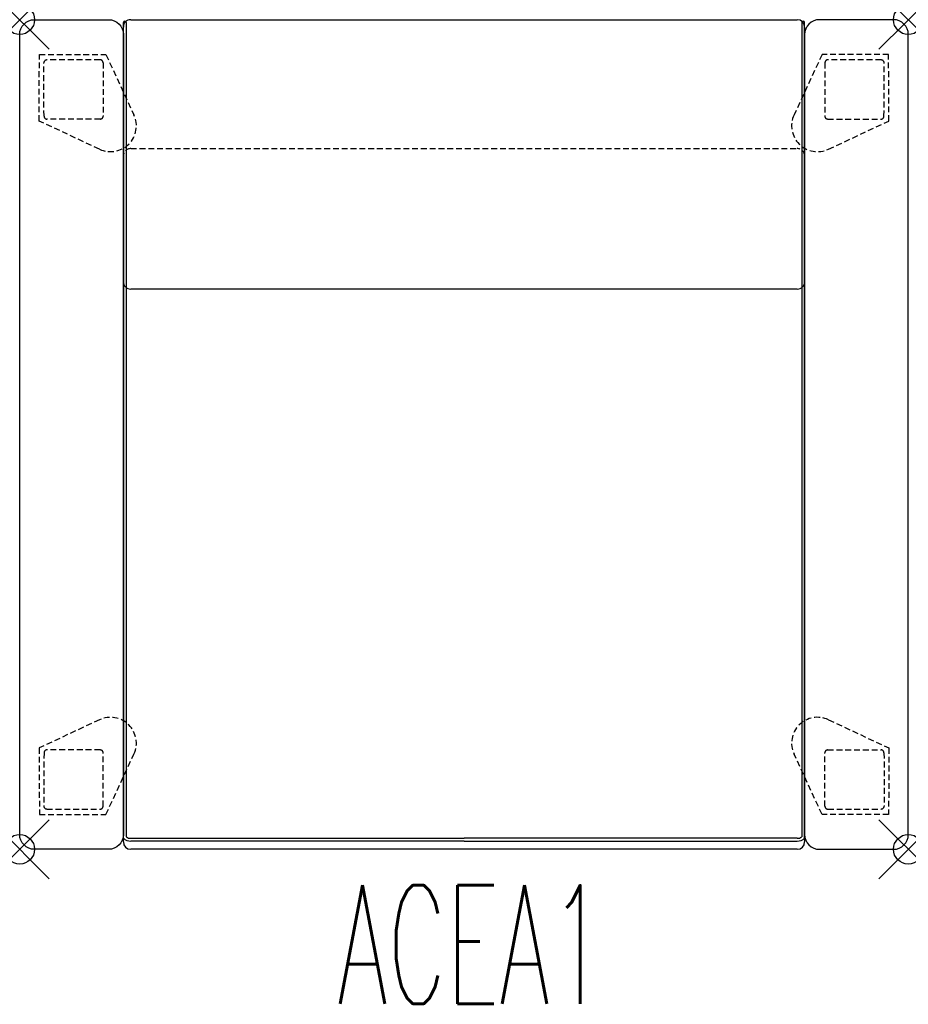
# Model space of a CAD drawing. Header units: inches. Extents: x 0 to 30, y -33.2 to 0.
import ezdxf
from ezdxf.enums import TextEntityAlignment as Align

# ---------------------------------------------------------------- set-up
doc = ezdxf.new("R2010")
doc.units = ezdxf.units.IN
doc.header["$LTSCALE"] = 0.03937
doc.header["$MEASUREMENT"] = 0
doc.header["$PDMODE"] = 35
doc.header["$PDSIZE"] = 1
doc.linetypes.add('DASHED', pattern=[0.75, 0.5, -0.25])
doc.layers.add('A-FURN-P-SEAT', color=2, linetype='Continuous')
doc.layers.add('A-FURN-P-SEAT-TN', color=2, linetype='Continuous')
doc.styles.add('0', font='TXT.shx')

msp = doc.modelspace()

# ---------------------------------------------------------------- linework, layer by layer
at = {"layer": 'A-FURN-P-SEAT'}
for p, q in [((3.75, 0), (26.25, 0)), ((3.501, -27.637), (3.5, -0.095)), ((3.5, -8.839), (3.5, -0.25)), ((3.6, -0.1), (3.6, -27.594)), ((26.4, -0.1), (26.4, -27.594)), ((26.499, -27.637), (26.5, -0.095)), ((26.5, -0.25), (26.5, -8.844)), ((3.5, -27.76), (3.5, -4.6)), ((26.5, -4.6), (26.5, -27.76)), ((26.25, -9.096), (3.75, -9.096)), ((3.75, -27.639), (15, -27.639)), ((15, -27.738), (3.75, -27.737)), ((26.25, -27.639), (15, -27.639)), ((15, -27.738), (26.25, -27.737)), ((26.25, -28.01), (3.75, -28.01))]:
    msp.add_line(p, q, dxfattribs=at)
at = {"layer": 'A-FURN-P-SEAT', "linetype": 'DASHED', "ltscale": 10}
for p, q in [((0.66, -3.421), (0.664, -1.173)), ((0.664, -1.173), (2.912, -1.177)), ((2.912, -1.177), (3.858, -3.214)), ((27.088, -1.177), (26.142, -3.214)), ((29.336, -1.173), (27.088, -1.177)), ((29.34, -3.421), (29.336, -1.173)), ((0.821, -3.258), (0.816, -1.46)), ((2.814, -1.454), (2.819, -3.254)), ((27.186, -1.454), (27.181, -3.254)), ((29.179, -3.258), (29.184, -1.46)), ((2.694, -4.374), (0.66, -3.421)), ((2.72, -3.353), (0.921, -3.358)), ((27.28, -3.353), (29.079, -3.358)), ((27.306, -4.374), (29.34, -3.421)), ((3.75, -4.35), (26.25, -4.35)), ((2.694, -23.636), (0.66, -24.589)), ((27.306, -23.636), (29.34, -24.589)), ((0.66, -24.589), (0.664, -26.837)), ((29.34, -24.589), (29.336, -26.837)), ((0.821, -24.752), (0.816, -26.55)), ((2.72, -24.657), (0.921, -24.652)), ((2.814, -26.556), (2.819, -24.756)), ((2.912, -26.833), (3.858, -24.796)), ((27.088, -26.833), (26.142, -24.796)), ((27.186, -26.556), (27.181, -24.756)), ((27.28, -24.657), (29.079, -24.652)), ((29.179, -24.752), (29.184, -26.55)), ((0.664, -26.837), (2.912, -26.833)), ((29.336, -26.837), (27.088, -26.833))]:
    msp.add_line(p, q, dxfattribs=at)
at = {"layer": 'A-FURN-P-SEAT'}
for points in [[(0, -0.5, -0.414226), (0.5, 0), (3, 0, -0.414214), (3.5, -0.5), (3.5, -27.51, -0.414217), (3, -28.01, 0.000023), (0.5, -28.01, -0.41433), (0, -27.51), (0, -0.5)], [(30, -0.5, 0.414226), (29.5, 0), (27, 0, 0.414214), (26.5, -0.5), (26.5, -27.51, 0.414217), (27, -28.01, -0.000023), (29.5, -28.01, 0.41433), (30, -27.51), (30, -0.5)]]:
    msp.add_lwpolyline(points, format="xyb", dxfattribs=at)
for centre, radius, start, end in [((3.75, -0.25), 0.25, 89.9995, 180.0005), ((3.55, -0.1), 0.05, 359.6553, 174.8505), ((26.25, -0.25), 0.25, 0, 90), ((26.45, -0.1), 0.05, 5.1495, 180.3447), ((3.75, -8.846), 0.25, 178.3379, 270), ((26.248, -8.844), 0.252, 270.4844, 0), ((3.75, -27.76), 0.25, 180.0067, 270), ((3.75, -27.374), 0.362, 226.4704, 269.9954), ((3.736, -27.412), 0.227, 233.2352, 273.5761), ((26.264, -27.412), 0.227, 266.4239, 306.7648), ((26.25, -27.374), 0.362, 270.0046, 313.5296), ((26.25, -27.76), 0.25, 270, 0)]:
    msp.add_arc(centre, radius, start, end, dxfattribs=at)
at = {"layer": 'A-FURN-P-SEAT', "linetype": 'DASHED', "ltscale": 10}
for centre, radius, start, end in [((0.916, -1.46), 0.1, 90.441, 179.9032), ((2.323, -184.228), 182.874, 89.8776, 90.44103), ((2.714, -1.455), 0.1, 0.2752, 90.3532), ((27.286, -1.455), 0.1, 89.6468, 179.7248), ((27.677, -184.228), 182.874, 89.55897, 90.1224), ((29.084, -1.46), 0.1, 0.0968, 89.559), ((0.921, -3.258), 0.1, 180.0246, 269.9746), ((3.065, -3.582), 0.874, 244.9055, 24.9021), ((2.72, -3.254), 0.0993, 270.1291, 0.1592), ((26.935, -3.582), 0.874, 155.0979, 295.0945), ((27.28, -3.254), 0.0993, 179.8408, 269.8709), ((29.079, -3.258), 0.1, 270.0254, 359.9754), ((3.75, -4.6), 0.25, 90.0054, 180.0003), ((26.25, -4.6), 0.25, 0.0054, 90), ((3.065, -24.428), 0.874, 335.0979, 115.0945), ((26.935, -24.428), 0.874, 64.9055, 204.9021), ((0.921, -24.752), 0.1, 90.0254, 179.9754), ((2.72, -24.756), 0.0993, 359.8408, 89.8709), ((27.28, -24.756), 0.0993, 90.1291, 180.1592), ((29.079, -24.752), 0.1, 0.0246, 89.9746), ((0.916, -26.55), 0.1, 180.0968, 269.559), ((2.714, -26.555), 0.1, 269.6468, 359.7248), ((27.286, -26.555), 0.1, 180.2752, 270.3532), ((29.084, -26.55), 0.1, 270.441, 359.9032), ((2.323, 156.218), 182.874, 269.55897, 270.1224), ((27.677, 156.218), 182.874, 269.8776, 270.44103)]:
    msp.add_arc(centre, radius, start, end, dxfattribs=at)
at = {"layer": 'A-FURN-P-SEAT'}
for p in [(0, 0), (30, 0), (0, -28.01), (30, -28.01)]:
    msp.add_point(p, dxfattribs=at)

# ---------------------------------------------------------------- texts
at = {"layer": 'A-FURN-P-SEAT-TN', "style": '0', "width": 0.55}
msp.add_text('ACEA1', height=4, dxfattribs=at).set_placement((15.25, -34.423), align=Align.BOTTOM_CENTER)

doc.saveas('drawing.dxf')
